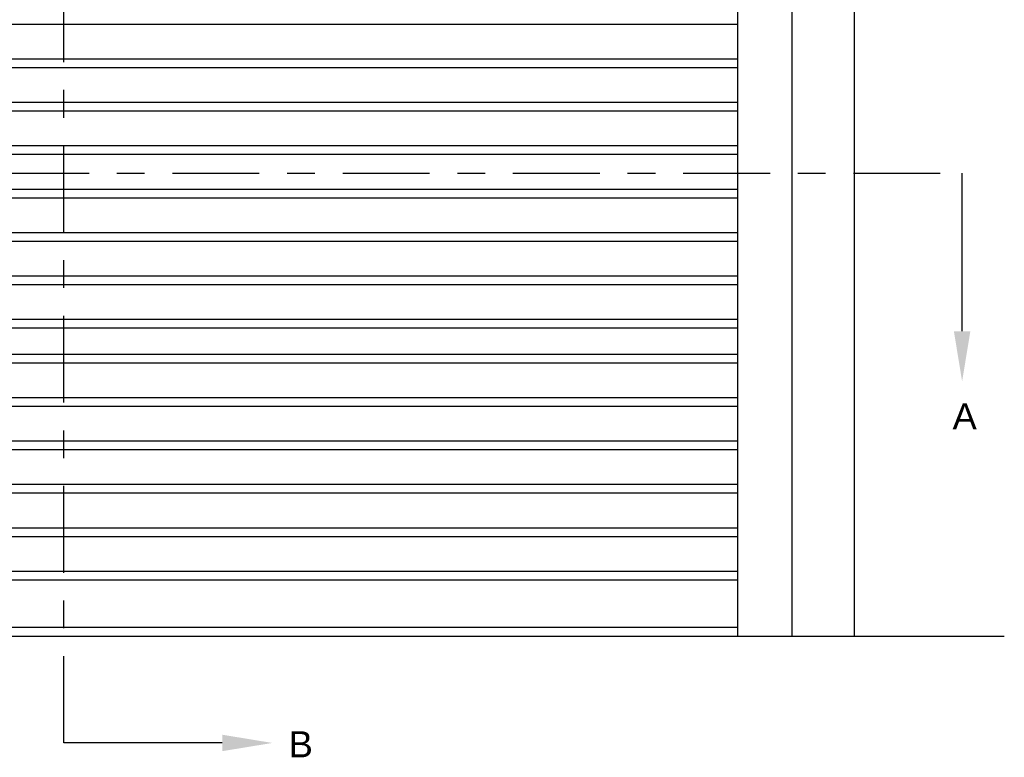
# Model space of a CAD drawing. Header units: inches. Extents: x 169.6 to 213.8, y 195 to 266.5.
# Tile 21 of 50: x 204.1 to 207.6, y 200.2 to 202.9. Entities that reach past the tile are written whole.
import ezdxf
from ezdxf import colors
from ezdxf.entities.mleader import LeaderData, LeaderLine
from ezdxf.math import Vec2, Vec3

# ---------------------------------------------------------------- set-up
doc = ezdxf.new("R2010")
doc.units = ezdxf.units.IN
doc.header["$LTSCALE"] = 0.25
doc.header["$MEASUREMENT"] = 0
doc.linetypes.add('CENTER', pattern=[2, 1.25, -0.25, 0.25, -0.25])
doc.layers.add('RHX RH F.O.H.', color=7, linetype='Continuous')
doc.layers.add('SECTION CUTS', color=6, linetype='CENTER')
doc.styles.add('ARIAL', font='arial.ttf', dxfattribs={"height": 0.09375})
doc.styles.get("Standard").update_dxf_attribs({"font": 'romans.shx'})

msp = doc.modelspace()

# ---------------------------------------------------------------- linework, layer by layer
at = {"layer": 'RHX RH F.O.H.', "linetype": 'Continuous'}
for p, q in [((206.88351, 200.65979), (206.88351, 205.40979)), ((207.1082, 200.65979), (207.1082, 205.40979)), ((206.68813, 200.65979), (206.68813, 204.35737))]:
    msp.add_line(p, q, dxfattribs=at)
at = {"layer": 'RHX RH F.O.H.', "color": 7}
for p, q in [((201.68813, 202.86276), (206.68813, 202.86276)), ((201.68813, 202.73776), (206.68813, 202.73776)), ((201.68813, 202.70651), (206.68813, 202.70651)), ((201.68813, 202.58151), (206.68813, 202.58151)), ((201.68813, 202.55026), (206.68813, 202.55026)), ((201.68813, 202.42526), (206.68813, 202.42526)), ((201.68813, 202.39401), (206.68813, 202.39401)), ((201.68813, 202.26901), (206.68813, 202.26901)), ((201.68813, 202.23776), (206.68813, 202.23776)), ((201.68813, 202.11276), (206.68813, 202.11276)), ((201.68813, 202.08151), (206.68813, 202.08151)), ((201.68813, 201.95651), (206.68813, 201.95651)), ((201.68813, 201.92526), (206.68813, 201.92526)), ((201.68813, 201.80026), (206.68813, 201.80026)), ((201.68813, 201.76901), (206.68813, 201.76901)), ((201.68813, 201.67526), (206.68813, 201.67526)), ((201.68813, 201.64401), (206.68813, 201.64401)), ((201.68813, 201.51901), (206.68813, 201.51901)), ((201.68813, 201.48776), (206.68813, 201.48776)), ((201.68813, 201.36276), (206.68813, 201.36276)), ((201.68813, 201.33151), (206.68813, 201.33151)), ((201.68813, 201.20651), (206.68813, 201.20651)), ((201.68813, 201.17526), (206.68813, 201.17526)), ((201.68813, 201.05026), (206.68813, 201.05026)), ((201.68813, 201.01901), (206.68813, 201.01901)), ((201.68813, 200.89401), (206.68813, 200.89401)), ((201.68813, 200.86276), (206.68813, 200.86276))]:
    msp.add_line(p, q, dxfattribs=at)
at = {"layer": 'RHX RH F.O.H.'}
for p, q in [((206.68813, 200.69104), (201.68813, 200.69104)), ((200.89514, 200.65979), (207.64729, 200.65979))]:
    msp.add_line(p, q, dxfattribs=at)
at = {"layer": 'SECTION CUTS'}
for p, q in [((204.26439, 200.27556), (204.26439, 205.61976)), ((200.97956, 202.32639), (207.49552, 202.32639))]:
    msp.add_line(p, q, dxfattribs=at)

# ---------------------------------------------------------------- texts
at = {"layer": 'SECTION CUTS', "style": 'ARIAL'}
for s, p in [('A', (207.46104, 201.40396)), ('B', (205.07242, 200.22386))]:
    msp.add_text(s, height=0.09375, dxfattribs=at).set_placement(p)

# ---------------------------------------------------------------- leaders
at = {"layer": 'SECTION CUTS'}
ml = msp.add_multileader_mtext('Standard', dxfattribs=at)
ml.set_content('', color=256)
ml.set_leader_properties()
ml.build(insert=Vec2(0, 0))
ml.multileader.update_dxf_attribs({"dogleg_length": 0, "arrow_head_size": 0.18})
ctx = ml.context
ctx.base_point, ctx.char_height, ctx.arrow_head_size, ctx.landing_gap_size, ctx.plane_origin = Vec3(207.49552, 202.32639), 0.18, 0.18, 0, Vec3(207.49552, 201.57687)
notes = []
notes.append((ctx, [(0, (1, 1, 0), (207.49552, 202.32639), (1, 0), 0, [(0, [(207.49552, 201.57687)], 0, [])])]))
ctx.mtext.insert, ctx.mtext.flow_direction = Vec3(207.49552, 202.41639), 5
ml = msp.add_multileader_mtext('Standard', dxfattribs=at)
ml.set_content('', color=256)
ml.set_leader_properties()
ml.build(insert=Vec2(0, 0))
ml.multileader.update_dxf_attribs({"dogleg_length": 0, "arrow_head_size": 0.18})
ctx = ml.context
ctx.base_point, ctx.char_height, ctx.arrow_head_size, ctx.landing_gap_size, ctx.plane_origin, ctx.plane_x_axis, ctx.plane_y_axis = Vec3(204.26439, 200.27556), 0.18, 0.18, 0, Vec3(205.01391, 200.27556), Vec3(0, 1), Vec3(-1, 0)
notes.append((ctx, [(0, (1, 1, 0), (204.26439, 200.27556), (1, 0), 0, [(0, [(205.01391, 200.27556)], 0, [])])]))
ctx.mtext.insert, ctx.mtext.text_direction, ctx.mtext.rotation, ctx.mtext.flow_direction = Vec3(204.17439, 200.27556), Vec3(0, 1), 1.5707963, 5
for ctx, leaders in notes:
    for number, flags, end, landing, length, lines in leaders:
        leader = LeaderData()
        leader.index, (leader.has_last_leader_line, leader.has_dogleg_vector, leader.attachment_direction) = number, flags
        leader.last_leader_point, leader.dogleg_vector, leader.dogleg_length = Vec3(end), Vec3(landing), length
        for number, points, colour, breaks in lines:
            line = LeaderLine()
            line.index, line.vertices, line.color, line.breaks = number, Vec3.list(points), colors.encode_raw_color(colour), breaks
            leader.lines.append(line)
        ctx.leaders.append(leader)

doc.saveas('drawing.dxf')
